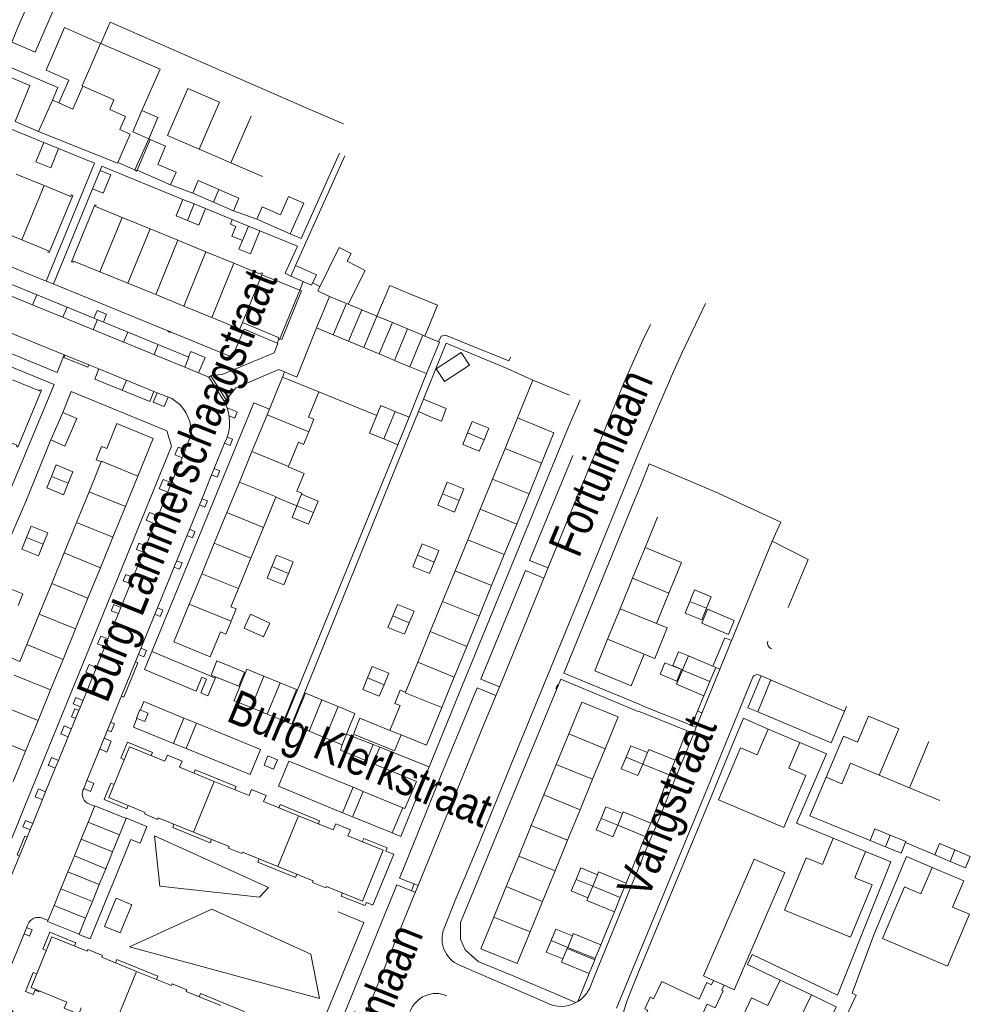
# Model space of a CAD drawing. Header units: metres. Extents: x 111546 to 149831, y 498798 to 507863.
# Tile 56 of 256: x 112749 to 112777, y 500502 to 500532. Entities that reach past the tile are written whole.
import ezdxf

# ---------------------------------------------------------------- set-up
doc = ezdxf.new("R2010")
doc.units = ezdxf.units.M
doc.layers.add('bladindeling', color=7, linetype='Continuous', lineweight=5)
doc.styles.add('Zaanstad', font='ARIALN.TTF')

msp = doc.modelspace()

# ---------------------------------------------------------------- linework, layer by layer
at = {"layer": 'bladindeling'}
for p, q in [((112748.5348, 500531.3623), (112749.0271, 500532.5272)), ((112751.055, 500530.879), (112751.0487, 500530.8817)), ((112745.2961, 500529.519), (112749.3193, 500527.8704)), ((112750.2066, 500528.8843), (112750.5094, 500529.5792)), ((112749.1661, 500528.2032), (112749.584, 500529.1561)), ((112754.0453, 500527.6695), (112754.659, 500529.0912)), ((112755.008, 500527.2522), (112755.6215, 500528.6736)), ((112752.5097, 500527.9796), (112752.5586, 500527.9577)), ((112749.3193, 500527.8704), (112749.7727, 500527.6846)), ((112749.7727, 500527.6846), (112750.862, 500527.2383)), ((112754.0453, 500527.6695), (112755.008, 500527.2522)), ((112756.9722, 500524.1325), (112758.4695, 500527.4636)), ((112750.862, 500527.2383), (112749.3957, 500523.6591)), ((112755.008, 500527.2522), (112755.9707, 500526.8351)), ((112748.4807, 500526.9118), (112749.3295, 500526.5649)), ((112748.6499, 500524.9154), (112749.3295, 500526.5649)), ((112750.8052, 500526.4608), (112749.6141, 500523.5728)), ((112753.8496, 500526.3318), (112753.1754, 500526.5879)), ((112754.6422, 500526.439), (112754.4772, 500526.0587)), ((112753.5484, 500526.1428), (112753.8926, 500526.0023)), ((112753.8926, 500526.0023), (112753.6883, 500525.5025)), ((112753.8926, 500526.0023), (112754.2366, 500525.8618)), ((112754.2366, 500525.8618), (112755.0488, 500525.53)), ((112751.0278, 500523.94), (112751.7003, 500525.5922)), ((112751.7003, 500525.5922), (112752.5489, 500525.2458)), ((112755.0488, 500525.53), (112755.5374, 500525.3303)), ((112755.0828, 500525.7952), (112755.793, 500525.5355)), ((112748.6499, 500524.9154), (112747.8014, 500525.2632)), ((112751.8764, 500523.5936), (112752.5489, 500525.2458)), ((112752.5489, 500525.2458), (112753.3978, 500524.8994)), ((112755.3584, 500524.8924), (112755.5374, 500525.3303)), ((112755.5374, 500525.3303), (112755.8847, 500525.1884)), ((112752.7251, 500523.2469), (112753.3978, 500524.8994)), ((112753.3978, 500524.8994), (112754.2466, 500524.553)), ((112753.5741, 500522.9003), (112754.2466, 500524.553)), ((112754.2466, 500524.553), (112755.0952, 500524.2066)), ((112754.4227, 500522.5537), (112755.0952, 500524.2066)), ((112751.8764, 500523.5936), (112751.0278, 500523.94)), ((112755.9509, 500523.8535), (112755.3551, 500522.3984)), ((112752.7251, 500523.2469), (112751.8764, 500523.5936)), ((112757.0971, 500523.3855), (112757.2046, 500523.6444)), ((112757.4934, 500523.6062), (112757.7094, 500523.4975)), ((112749.1059, 500523.2446), (112748.98, 500522.9368)), ((112753.5741, 500522.9003), (112752.7251, 500523.2469)), ((112750.028, 500522.8652), (112749.9027, 500522.5594)), ((112754.4227, 500522.5537), (112753.5741, 500522.9003)), ((112758.5161, 500522.9823), (112758.1172, 500522.0279)), ((112758.5742, 500522.9581), (112758.5161, 500522.9823)), ((112758.5742, 500522.9581), (112758.9825, 500522.7875)), ((112758.9825, 500522.7875), (112758.5837, 500521.833)), ((112759.4442, 500522.5946), (112758.9825, 500522.7875)), ((112759.4442, 500522.5946), (112759.0453, 500521.6402)), ((112759.9112, 500522.3994), (112759.4442, 500522.5946)), ((112750.9512, 500522.4889), (112750.8257, 500522.1819)), ((112759.9112, 500522.3994), (112759.5123, 500521.445)), ((112760.3756, 500522.2054), (112759.9112, 500522.3994)), ((112751.8738, 500522.111), (112751.7485, 500521.8045)), ((112758.1172, 500522.0279), (112758.5837, 500521.833)), ((112760.3756, 500522.2054), (112759.9767, 500521.2512)), ((112760.8403, 500522.0112), (112760.3756, 500522.2054)), ((112760.8403, 500522.0112), (112760.4414, 500521.057)), ((112760.8981, 500521.987), (112760.8403, 500522.0112)), ((112752.7966, 500521.7331), (112752.6714, 500521.4271)), ((112758.5837, 500521.833), (112759.0453, 500521.6402)), ((112759.0453, 500521.6402), (112759.5123, 500521.445)), ((112759.5123, 500521.445), (112759.9767, 500521.2512)), ((112759.9767, 500521.2512), (112760.4414, 500521.057)), ((112754.8606, 500520.0527), (112754.3967, 500520.7797)), ((112756.5723, 500520.7402), (112756.6391, 500520.8986)), ((112760.9445, 500520.8468), (112760.4177, 500519.5258)), ((112751.7077, 500520.3387), (112751.8351, 500520.6502)), ((112759.4368, 500519.5754), (112757.6783, 500520.2912)), ((112756.1038, 500519.5976), (112755.6456, 500518.4804)), ((112757.373, 500519.0824), (112756.1038, 500519.5976)), ((112759.6499, 500518.8619), (112759.9925, 500519.6999)), ((112760.7074, 500519.6925), (112760.3219, 500518.7501)), ((112760.7074, 500519.6925), (112761.0357, 500519.5482)), ((112763.3365, 500518.5754), (112763.7144, 500519.5006)), ((112763.7144, 500519.5006), (112764.8221, 500519.0475)), ((112762.1922, 500519.0437), (112762.6969, 500518.8375)), ((112764.8221, 500519.0475), (112764.4447, 500518.1239)), ((112757.0293, 500511.2398), (112760.0747, 500518.688)), ((112760.3219, 500518.7501), (112757.244, 500511.1521)), ((112755.6456, 500518.4804), (112755.2648, 500517.5518)), ((112756.7579, 500518.0289), (112755.6456, 500518.4804)), ((112762.9567, 500517.6454), (112763.3365, 500518.5754)), ((112763.3365, 500518.5754), (112764.4447, 500518.1239)), ((112764.0818, 500515.1734), (112765.3904, 500518.3628)), ((112764.4447, 500518.1239), (112764.0649, 500517.1941)), ((112749.5548, 500517.7238), (112750.0596, 500517.5176)), ((112751.8009, 500516.8071), (112752.1803, 500517.7364)), ((112755.2648, 500517.5518), (112754.884, 500516.6232)), ((112762.5828, 500516.7298), (112762.9567, 500517.6454)), ((112762.9567, 500517.6454), (112764.0649, 500517.1941)), ((112750.6989, 500517.2568), (112750.3202, 500516.3287)), ((112751.8009, 500516.8071), (112750.6989, 500517.2568)), ((112761.4387, 500517.1982), (112761.9435, 500516.992)), ((112764.0649, 500517.1941), (112763.691, 500516.2785)), ((112755.9963, 500516.1717), (112756.373, 500517.0903)), ((112751.4222, 500515.879), (112751.8009, 500516.8071)), ((112754.884, 500516.6232), (112754.5032, 500515.6947)), ((112755.9963, 500516.1717), (112754.884, 500516.6232)), ((112757.007, 500516.8305), (112757.5118, 500516.6242)), ((112762.2031, 500515.7998), (112762.5828, 500516.7298)), ((112762.5828, 500516.7298), (112763.691, 500516.2785)), ((112750.3202, 500516.3287), (112749.9413, 500515.4005)), ((112751.4222, 500515.879), (112750.3202, 500516.3287)), ((112763.691, 500516.2785), (112763.3111, 500515.3487)), ((112767.9709, 500516.4884), (112767.5913, 500515.5602)), ((112755.6155, 500515.2433), (112755.9963, 500516.1717)), ((112748.7976, 500515.8671), (112749.3023, 500515.661)), ((112751.0433, 500514.9507), (112751.4222, 500515.879)), ((112754.5032, 500515.6947), (112754.1224, 500514.7661)), ((112755.6155, 500515.2433), (112754.5032, 500515.6947)), ((112761.8188, 500514.8588), (112762.2031, 500515.7998)), ((112762.2031, 500515.7998), (112763.3111, 500515.3487)), ((112749.9413, 500515.4005), (112749.5624, 500514.4722)), ((112751.0433, 500514.9507), (112749.9413, 500515.4005)), ((112767.5913, 500515.5602), (112767.2115, 500514.6321)), ((112768.6962, 500515.1082), (112767.5913, 500515.5602)), ((112755.2347, 500514.3146), (112755.6155, 500515.2433)), ((112760.6748, 500515.327), (112761.1795, 500515.121)), ((112763.3111, 500515.3487), (112762.9266, 500514.4075)), ((112764.0818, 500515.1734), (112764.6434, 500514.9436)), ((112768.3164, 500514.1801), (112768.6962, 500515.1082)), ((112750.6644, 500514.0224), (112751.0433, 500514.9507)), ((112754.1224, 500514.7661), (112753.7419, 500513.8384)), ((112755.2347, 500514.3146), (112754.1224, 500514.7661)), ((112756.2498, 500514.9832), (112756.7547, 500514.777)), ((112761.439, 500513.9288), (112761.8188, 500514.8588)), ((112761.8188, 500514.8588), (112762.9266, 500514.4075)), ((112762.6029, 500511.5692), (112763.9567, 500514.8618)), ((112763.9567, 500514.8618), (112764.518, 500514.6364)), ((112749.5624, 500514.4722), (112749.1836, 500513.5439)), ((112750.6644, 500514.0224), (112749.5624, 500514.4722)), ((112767.2115, 500514.6321), (112766.8319, 500513.704)), ((112768.3164, 500514.1801), (112767.2115, 500514.6321)), ((112762.9266, 500514.4075), (112762.5469, 500513.4777)), ((112767.9378, 500513.2548), (112768.3164, 500514.1801)), ((112750.2854, 500513.0941), (112750.6644, 500514.0224)), ((112761.0639, 500513.01), (112761.439, 500513.9288)), ((112761.439, 500513.9288), (112762.5469, 500513.4777)), ((112768.9538, 500513.924), (112769.46, 500513.7169)), ((112753.7419, 500513.8384), (112755.0113, 500513.3239)), ((112766.8319, 500513.704), (112766.4523, 500512.7759)), ((112767.9378, 500513.2548), (112766.8319, 500513.704)), ((112769.46, 500513.7169), (112769.4611, 500513.7166)), ((112749.1836, 500513.5439), (112748.8047, 500512.6156)), ((112750.2854, 500513.0941), (112749.1836, 500513.5439)), ((112754.9996, 500513.2954), (112755.0113, 500513.3239)), ((112759.9225, 500513.4842), (112760.4272, 500513.278)), ((112762.5469, 500513.4777), (112762.1716, 500512.559)), ((112749.9065, 500512.166), (112750.2854, 500513.0941)), ((112760.6841, 500512.0802), (112761.0639, 500513.01)), ((112761.0639, 500513.01), (112762.1716, 500512.559)), ((112748.5962, 500512.105), (112746.9058, 500512.8145)), ((112767.5575, 500512.3251), (112766.4523, 500512.7759)), ((112770.0096, 500512.8205), (112769.6487, 500511.9589)), ((112770.2178, 500512.74), (112770.0096, 500512.8205)), ((112748.8047, 500512.6156), (112748.5962, 500512.105)), ((112749.9065, 500512.166), (112748.8047, 500512.6156)), ((112752.6054, 500512.4018), (112754.1816, 500511.7481)), ((112762.1716, 500512.559), (112761.7918, 500511.629)), ((112771.4136, 500512.4999), (112771.4334, 500512.4914)), ((112749.5278, 500511.2377), (112749.9065, 500512.166)), ((112760.3111, 500511.1667), (112760.6841, 500512.0802)), ((112760.6841, 500512.0802), (112761.7918, 500511.629)), ((112768.907, 500512.272), (112768.7285, 500511.8485)), ((112752.3811, 500511.8535), (112753.9468, 500511.2035)), ((112768.7256, 500511.8416), (112768.544, 500511.4113)), ((112768.7285, 500511.8485), (112768.7256, 500511.8416)), ((112768.7256, 500511.8416), (112769.5587, 500511.4901)), ((112769.7402, 500511.9201), (112769.8618, 500511.8678)), ((112749.5278, 500511.2377), (112748.4258, 500511.6875)), ((112754.1816, 500511.7481), (112754.5302, 500511.5957)), ((112755.6189, 500510.7047), (112756.0085, 500511.6573)), ((112756.0085, 500511.6573), (112756.5058, 500511.454)), ((112759.1544, 500511.6029), (112759.6592, 500511.3968)), ((112761.7918, 500511.629), (112761.4119, 500510.6992)), ((112762.6029, 500511.5692), (112763.17, 500511.3356)), ((112769.3025, 500507.8198), (112770.8501, 500511.601)), ((112773.6501, 500510.5969), (112771.421, 500511.5387)), ((112749.1489, 500510.3095), (112749.5278, 500511.2377)), ((112755.244, 500511.3559), (112755.2803, 500511.3411)), ((112756.1133, 500510.5026), (112756.5058, 500511.454)), ((112756.5058, 500511.454), (112757.0025, 500511.2508)), ((112756.61, 500510.2995), (112757.0025, 500511.2508)), ((112757.0293, 500511.2398), (112756.6398, 500510.2873)), ((112752.2552, 500510.6282), (112752.3592, 500510.8826)), ((112755.6189, 500510.7047), (112755.1198, 500510.9089)), ((112757.244, 500511.1521), (112756.8546, 500510.1994)), ((112756.883, 500510.1879), (112757.2705, 500511.1413)), ((112757.2705, 500511.1413), (112757.767, 500510.9381)), ((112757.3797, 500509.9847), (112757.767, 500510.9381)), ((112757.767, 500510.9381), (112758.2639, 500510.7348)), ((112749.1489, 500510.3095), (112748.047, 500510.7592)), ((112756.1133, 500510.5026), (112755.6189, 500510.7047)), ((112758.2639, 500510.7348), (112757.8747, 500509.7825)), ((112761.4119, 500510.6992), (112760.9449, 500509.5559)), ((112769.0023, 500510.1621), (112769.1838, 500510.594)), ((112748.77, 500509.3812), (112749.1489, 500510.3095)), ((112752.0431, 500510.1094), (112752.1527, 500510.3772)), ((112753.5813, 500510.3802), (112753.9629, 500510.2298)), ((112756.1133, 500510.5026), (112756.61, 500510.2995)), ((112756.61, 500510.2995), (112756.883, 500510.1879)), ((112756.883, 500510.1879), (112757.3797, 500509.9847)), ((112757.3797, 500509.9847), (112757.8747, 500509.7825)), ((112759.8384, 500510.0066), (112760.1787, 500509.868)), ((112768.4994, 500509.1034), (112768.8589, 500509.9947)), ((112775.2949, 500510.053), (112774.7031, 500508.6476)), ((112748.77, 500509.3812), (112747.6681, 500509.831)), ((112758.52, 500509.8975), (112759.3267, 500509.5816)), ((112760.1787, 500509.868), (112760.9449, 500509.5559)), ((112765.272, 500509.9034), (112764.8921, 500508.9755)), ((112765.272, 500509.9034), (112766.3751, 500509.4519)), ((112748.391, 500508.4531), (112748.77, 500509.3812)), ((112753.2643, 500509.6091), (112753.6487, 500509.4533)), ((112759.5266, 500509.5026), (112761.0319, 500508.9017)), ((112765.9951, 500508.5238), (112766.3751, 500509.4519)), ((112767.6613, 500509.3341), (112767.7001, 500509.4295)), ((112776.2125, 500509.6664), (112775.6207, 500508.261)), ((112767.0118, 500509.1911), (112767.5178, 500508.9841)), ((112767.6613, 500509.3341), (112767.5178, 500508.9841)), ((112753.4454, 500508.8895), (112754.5015, 500508.4586)), ((112764.8921, 500508.9755), (112764.5121, 500508.0473)), ((112764.8921, 500508.9755), (112765.9951, 500508.5238)), ((112760.2995, 500505.938), (112761.4089, 500508.6813)), ((112765.6152, 500507.5958), (112765.9951, 500508.5238)), ((112767.7645, 500507.1935), (112768.3173, 500508.6567)), ((112775.6207, 500508.261), (112774.7031, 500508.6476)), ((112754.5015, 500508.4586), (112753.8728, 500506.9171)), ((112754.5015, 500508.4586), (112755.5575, 500508.0277)), ((112758.7192, 500508.279), (112759.0285, 500508.1536)), ((112776.5398, 500507.8736), (112775.6207, 500508.261)), ((112764.5121, 500508.0473), (112764.1322, 500507.1194)), ((112764.5121, 500508.0473), (112765.6152, 500507.5958)), ((112750.7074, 500507.766), (112750.8658, 500507.7046)), ((112756.0013, 500507.8454), (112757.0591, 500507.4154)), ((112765.2352, 500506.6679), (112765.6152, 500507.5958)), ((112757.0591, 500507.4154), (112756.4303, 500505.874)), ((112757.0591, 500507.4154), (112758.1169, 500506.9854)), ((112758.3967, 500507.5057), (112758.7044, 500507.3803)), ((112766.2519, 500507.3353), (112766.7581, 500507.128)), ((112766.9014, 500507.4782), (112766.7581, 500507.128)), ((112750.4588, 500506.7064), (112750.6681, 500507.2197)), ((112751.6244, 500506.8329), (112750.6681, 500507.2197)), ((112764.1322, 500507.1194), (112763.7522, 500506.1915)), ((112764.1322, 500507.1194), (112765.2352, 500506.6679)), ((112750.2529, 500506.2015), (112750.4588, 500506.7064)), ((112751.4125, 500506.3134), (112750.4588, 500506.7064)), ((112751.6244, 500506.8329), (112751.4125, 500506.3134)), ((112759.9065, 500506.8919), (112760.1719, 500506.784)), ((112767.0156, 500505.3649), (112767.5969, 500506.7845)), ((112774.8971, 500506.4741), (112775.0395, 500506.8227)), ((112764.8553, 500505.7398), (112765.2352, 500506.6679)), ((112774.8971, 500506.4741), (112774.4273, 500506.6659)), ((112775.4975, 500506.6022), (112776.3888, 500506.2248)), ((112750.0536, 500505.7125), (112750.2529, 500506.2015)), ((112751.2056, 500505.8062), (112750.2529, 500506.2015)), ((112751.4125, 500506.3134), (112751.2056, 500505.8062)), ((112763.7522, 500506.1915), (112763.3725, 500505.2634)), ((112763.7522, 500506.1915), (112764.8553, 500505.7398)), ((112776.856, 500506.0269), (112776.3888, 500506.2248)), ((112776.856, 500506.0269), (112777.0035, 500506.3752)), ((112751.2056, 500505.8062), (112751.0085, 500505.3231)), ((112749.8424, 500505.1941), (112750.0536, 500505.7125)), ((112751.0085, 500505.3231), (112750.0536, 500505.7125)), ((112764.4753, 500504.8119), (112764.8553, 500505.7398)), ((112765.9982, 500505.272), (112766.1415, 500505.6222)), ((112749.6368, 500504.6899), (112749.8424, 500505.1941)), ((112750.7971, 500504.8047), (112749.8424, 500505.1941)), ((112751.0085, 500505.3231), (112750.7971, 500504.8047)), ((112760.5794, 500505.3454), (112760.4963, 500505.138)), ((112763.3725, 500505.2634), (112762.9925, 500504.3354)), ((112763.3725, 500505.2634), (112764.4753, 500504.8119)), ((112765.492, 500505.4792), (112765.9982, 500505.272)), ((112765.8548, 500504.9218), (112765.9982, 500505.272)), ((112766.837, 500504.9285), (112765.9982, 500505.272)), ((112750.5919, 500504.3014), (112749.6368, 500504.6899)), ((112750.7971, 500504.8047), (112750.5919, 500504.3014)), ((112764.0954, 500503.8838), (112764.4753, 500504.8119)), ((112749.2858, 500504.3007), (112749.4504, 500504.2326)), ((112762.9925, 500504.3354), (112764.0954, 500503.8838)), ((112766.2486, 500503.4913), (112766.6585, 500504.4923)), ((112763.7024, 500502.9237), (112764.0954, 500503.8838)), ((112765.3818, 500503.7661), (112765.2383, 500503.4159)), ((112764.7321, 500503.6232), (112765.2383, 500503.4159)), ((112765.2383, 500503.4159), (112765.2223, 500503.3766)), ((112765.2223, 500503.3766), (112765.095, 500503.0657)), ((112764.6011, 500501.7264), (112761.9494, 500502.8772)), ((112766.0612, 500503.0332), (112766.0778, 500503.074)), ((112752.1434, 500502.6872), (112751.5132, 500501.143)), ((112765.5433, 500501.7682), (112765.8912, 500502.6182)), ((112769.6661, 500502.4134), (112769.9894, 500502.2653))]:
    msp.add_line(p, q, dxfattribs=at)
for points in [[(112748.5348, 500531.3623), (112748.3492, 500530.9216), (112749.0612, 500530.618), (112749.7491, 500532.2125), (112749.0271, 500532.5272)], [(112758.4227, 500528.4331), (112757.309, 500528.9116), (112751.3427, 500531.5252), (112751.055, 500530.879)], [(112751.0487, 500530.8817), (112749.9538, 500531.3594), (112749.3897, 500530.0676), (112750.0828, 500529.7649), (112749.7801, 500529.0701), (112750.2066, 500528.8843)], [(112751.0487, 500530.8817), (112750.4858, 500529.5895), (112750.5094, 500529.5792)], [(112752.305, 500528.8379), (112752.8554, 500530.0934), (112751.055, 500530.879)], [(112756.416, 500521.7742), (112755.4065, 500522.1937), (112755.0479, 500521.3518), (112749.6078, 500523.5754), (112749.3919, 500523.6607), (112743.8515, 500525.9252), (112743.6373, 500526.0209), (112737.856, 500528.3783), (112737.7006, 500527.9951), (112732.3859, 500530.1674), (112732.5269, 500530.5234)], [(112747.5665, 500530.4598), (112749.7509, 500529.5362), (112749.584, 500529.1561), (112749.7801, 500529.0701)], [(112747.1365, 500529.0494), (112747.5888, 500530.1502), (112748.8995, 500529.605), (112748.4523, 500528.5076)], [(112728.5541, 500529.7261), (112738.0049, 500525.8397), (112737.8126, 500525.3662), (112749.642, 500520.5217), (112748.2614, 500517.2056)], [(112731.971, 500529.875), (112732.0063, 500529.8606), (112732.0816, 500529.6925), (112732.1767, 500529.6509), (112737.6587, 500527.4149), (112737.7027, 500527.3977), (112737.9029, 500527.4672), (112753.6102, 500521.043), (112754.3386, 500520.7445), (112754.7995, 500520.0142)], [(112750.5094, 500529.5792), (112751.4537, 500529.1664), (112751.3247, 500528.8688), (112751.7994, 500528.6607), (112751.6274, 500528.2634), (112751.9438, 500528.1258), (112751.5672, 500527.2658), (112752.0883, 500527.037), (112752.5097, 500527.9796)], [(112754.659, 500529.0912), (112753.6965, 500529.5086), (112753.0816, 500528.0871), (112754.0453, 500527.6695)], [(112752.305, 500528.8379), (112752.0247, 500528.198), (112752.5097, 500527.9796)], [(112752.5097, 500527.9796), (112752.7866, 500528.6315), (112752.305, 500528.8379)], [(112732.8642, 500528.7544), (112732.9825, 500528.5503), (112738.0011, 500526.4994), (112738.0128, 500526.4894), (112738.1136, 500526.2572), (112738.7177, 500526.0126), (112741.1871, 500525.0019), (112741.4143, 500524.9096), (112743.7579, 500523.9448), (112744.6662, 500523.575), (112747.0286, 500522.6136), (112747.2614, 500522.5138), (112749.942, 500521.4192), (112750.6869, 500521.1155), (112750.9951, 500520.9939), (112752.6685, 500520.3093), (112752.7663, 500520.2661), (112753.2108, 500520.0893)], [(112748.4523, 500528.5076), (112749.1661, 500528.2032), (112751.5085, 500527.2635), (112751.5586, 500527.2434), (112751.5672, 500527.2658)], [(112737.9029, 500527.4672), (112738.0312, 500527.7725), (112743.6229, 500525.4828), (112746.2478, 500524.4151), (112753.733, 500521.3497), (112753.6102, 500521.043)], [(112749.3193, 500527.8704), (112749.0778, 500527.2811), (112749.5312, 500527.0953), (112749.7727, 500527.6846)], [(112758.3026, 500527.541), (112757.1365, 500524.9576), (112756.8106, 500525.0909)], [(112751.034, 500527.0215), (112751.0861, 500527.1488), (112753.5484, 500526.1428)], [(112752.0883, 500527.037), (112752.1348, 500526.9992), (112752.1563, 500527.0296)], [(112748.6499, 500524.9154), (112749.4619, 500524.5826), (112749.4481, 500524.5396), (112749.4894, 500524.5241), (112750.1998, 500526.2579), (112750.1568, 500526.2768), (112750.1396, 500526.2338), (112749.3295, 500526.5649)], [(112754.4772, 500526.0587), (112753.8496, 500526.3318), (112754.0147, 500526.712), (112754.6422, 500526.439)], [(112754.4772, 500526.0587), (112755.0828, 500525.7952), (112755.2479, 500526.1753), (112754.6422, 500526.439)], [(112753.6883, 500525.5025), (112753.3443, 500525.643), (112753.5484, 500526.1428)], [(112751.7003, 500525.5922), (112750.8943, 500525.9211), (112750.9117, 500525.9636), (112750.8699, 500525.9806), (112750.1619, 500524.2469), (112750.2058, 500524.229), (112750.2223, 500524.2691), (112751.0278, 500523.94)], [(112754.2366, 500525.8618), (112754.0324, 500525.3618), (112753.6883, 500525.5025)], [(112755.3584, 500524.8924), (112755.0336, 500525.0252), (112755.1535, 500525.3184), (112754.9896, 500525.3853), (112755.0488, 500525.53)], [(112755.8847, 500525.1884), (112755.5978, 500524.4859), (112755.2504, 500524.6278), (112755.3584, 500524.8924)], [(112755.8847, 500525.1884), (112757.0295, 500524.7207), (112756.6599, 500523.8986), (112756.8255, 500523.8121)], [(112758.5742, 500522.9581), (112759.0876, 500523.9841), (112758.5369, 500524.2596), (112758.657, 500524.4995), (112758.3001, 500524.6781), (112757.6437, 500523.3661), (112758.0046, 500523.1917)], [(112755.0952, 500524.2066), (112755.9094, 500523.8743), (112755.9256, 500523.9137), (112755.9684, 500523.8962), (112755.9509, 500523.8535)], [(112755.3551, 500522.3984), (112756.4574, 500521.9483), (112756.4406, 500521.9068), (112756.4858, 500521.8884), (112757.0971, 500523.3855), (112755.9509, 500523.8535)], [(112759.4442, 500522.5946), (112759.8317, 500523.5219), (112760.4148, 500523.2826)], [(112757.0971, 500523.3855), (112757.1509, 500523.3607), (112756.5512, 500521.8843), (112756.4922, 500521.9041)], [(112758.0046, 500523.1917), (112757.6072, 500522.241), (112758.1172, 500522.0279)], [(112758.5161, 500522.9823), (112758.0061, 500523.1954), (112758.0046, 500523.1917)], [(112760.8981, 500521.987), (112761.2834, 500522.9263), (112760.4148, 500523.2826)], [(112761.4838, 500503.998), (112761.8424, 500504.8924), (112762.4576, 500506.354), (112763.6059, 500509.1705), (112765.6711, 500514.2066), (112767.3843, 500518.4046), (112768.0766, 500520.0405), (112768.422, 500520.8373), (112768.7106, 500521.467), (112769.4215, 500522.976)], [(112751.1351, 500522.4135), (112751.2307, 500522.6523), (112750.9426, 500522.7678), (112750.8458, 500522.5331)], [(112754.4227, 500522.5537), (112755.2328, 500522.2228), (112755.2166, 500522.1832), (112755.26, 500522.166), (112755.3551, 500522.3984)], [(112747.2614, 500522.5138), (112747.0431, 500521.9811), (112749.7307, 500520.8839), (112749.942, 500521.4192)], [(112754.7995, 500520.0142), (112754.8606, 500520.0527), (112755.1516, 500520.4199), (112756.4657, 500520.9722), (112756.6391, 500520.8986), (112757.0096, 500520.7424), (112757.6072, 500522.241)], [(112767.7588, 500522.3444), (112767.5233, 500521.8628), (112767.2361, 500521.2286), (112766.9511, 500520.5912), (112765.9497, 500518.128), (112765.1449, 500516.172), (112763.2258, 500511.4694), (112762.6917, 500510.1865), (112760.6994, 500505.2959), (112760.5182, 500504.8642), (112757.9729, 500498.6029)], [(112760.8981, 500521.987), (112761.3432, 500521.801), (112760.9445, 500520.8468), (112760.4414, 500521.057)], [(112763.497, 500521.3525), (112763.4469, 500521.2334), (112762.2466, 500521.724), (112761.5311, 500522.0181), (112761.3986, 500521.9837), (112761.3114, 500521.8143)], [(112756.4659, 500521.8965), (112756.416, 500521.7742), (112756.4352, 500521.7666), (112756.319, 500521.4785), (112754.7411, 500520.8236), (112754.4182, 500520.793), (112754.3386, 500520.7445)], [(112764.1812, 500520.6438), (112763.4007, 500521.0054), (112761.55, 500521.7739), (112760.8568, 500520.0762)], [(112749.9633, 500521.4104), (112749.9323, 500521.3341), (112750.6592, 500521.0437), (112750.6869, 500521.1155)], [(112754.0242, 500520.8735), (112754.2232, 500521.3401), (112753.7842, 500521.5188), (112753.7192, 500521.3552)], [(112750.9951, 500520.9939), (112750.8685, 500520.6808), (112752.5469, 500519.9964), (112752.6685, 500520.3093)], [(112757.373, 500519.0824), (112757.5283, 500519.4629), (112757.3618, 500519.5293), (112757.6783, 500520.2912), (112756.5723, 500520.7402), (112756.1038, 500519.5976)], [(112747.6898, 500519.0033), (112748.5056, 500518.6693), (112748.4884, 500518.6297), (112748.5314, 500518.6125), (112749.2538, 500520.3428), (112749.216, 500520.3566), (112749.1936, 500520.3205), (112748.3695, 500520.6583)], [(112763.7144, 500519.5006), (112764.1812, 500520.6438), (112765.2891, 500520.1908)], [(112749.9, 500519.6677), (112750.1551, 500520.3016), (112753.0569, 500519.1139), (112753.2018, 500518.6435), (112750.9156, 500513.0271), (112748.7323, 500507.6834), (112747.555, 500504.7563), (112747.023, 500503.4216)], [(112752.7663, 500520.2661), (112752.6492, 500519.9794), (112752.9838, 500519.8495), (112753.098, 500520.1354)], [(112756.1755, 500519.7727), (112755.6986, 500519.9627), (112752.3811, 500511.8535)], [(112759.9925, 500519.6999), (112759.5603, 500519.8769), (112759.2173, 500519.0391), (112759.6499, 500518.8619)], [(112760.1719, 500506.784), (112761.9406, 500511.1387), (112765.239, 500519.1818), (112765.616, 500520.0487)], [(112761.0357, 500519.5482), (112761.4003, 500519.4003), (112761.5483, 500519.7838), (112760.8568, 500520.0762), (112760.7074, 500519.6925)], [(112754.9516, 500519.5611), (112755.125, 500519.4939), (112755.2006, 500519.6837), (112754.8885, 500519.8108)], [(112759.6499, 500518.8619), (112760.0747, 500518.688), (112760.4177, 500519.5258), (112759.9925, 500519.6999)], [(112752.1803, 500517.7364), (112752.647, 500518.8798), (112751.5452, 500519.3296), (112751.2344, 500518.5683), (112751.0758, 500518.633), (112750.912, 500518.2316), (112751.0704, 500518.1669)], [(112762.1922, 500519.0437), (112762.3353, 500519.3939), (112762.84, 500519.1879), (112762.6969, 500518.8375)], [(112756.7579, 500518.0289), (112757.0589, 500518.7629), (112757.2163, 500518.6985), (112757.373, 500519.0824)], [(112762.6969, 500518.8375), (112762.5538, 500518.4871), (112762.0491, 500518.6934), (112762.1922, 500519.0437)], [(112747.2244, 500502.8846), (112748.3666, 500505.6757), (112748.5844, 500506.1984), (112748.815, 500506.7611), (112748.9129, 500506.989), (112748.9848, 500507.1794), (112749.2808, 500507.9034), (112749.3742, 500508.1401), (112749.6673, 500508.8602), (112749.7653, 500509.0926), (112750.3843, 500510.6155), (112750.4334, 500510.7285), (112751.1745, 500512.5465), (112751.27, 500512.7863), (112751.5875, 500513.5554), (112751.6618, 500513.7446), (112753.2058, 500517.5286), (112753.524, 500518.2923), (112753.7548, 500518.8965)], [(112749.5372, 500518.831), (112748.7756, 500516.9579), (112748.38, 500516.0515), (112747.9461, 500514.9581)], [(112754.8157, 500518.7352), (112754.496, 500517.9677), (112754.422, 500517.7768), (112754.1294, 500517.0527), (112751.6814, 500511.0539), (112750.6308, 500508.4866), (112750.5364, 500508.2467), (112750.5175, 500508.2107)], [(112754.8138, 500518.7305), (112754.9807, 500518.6605), (112755.0543, 500518.8537), (112754.8931, 500518.9144)], [(112753.524, 500518.2923), (112753.3525, 500518.3624), (112753.3047, 500518.3819), (112753.4021, 500518.6168), (112753.6148, 500518.5301)], [(112749.5548, 500517.7238), (112749.6979, 500518.0742), (112750.2027, 500517.868), (112750.0596, 500517.5176)], [(112751.0704, 500518.1669), (112751.0687, 500518.1628), (112750.6989, 500517.2568)], [(112752.1803, 500517.7364), (112751.0784, 500518.1863), (112751.0704, 500518.1669)], [(112771.4485, 500515.7546), (112771.7134, 500516.3336), (112769.8076, 500517.2193), (112769.6511, 500517.2881), (112767.7161, 500518.1069), (112767.5028, 500517.5582), (112767.292, 500517.0584), (112765.1255, 500511.7434)], [(112754.4942, 500517.9631), (112754.6668, 500517.8939), (112754.5894, 500517.7009), (112754.4201, 500517.7721)], [(112756.7579, 500518.0289), (112756.7509, 500518.0117), (112757.2283, 500517.816), (112757.009, 500517.2813), (112757.165, 500517.2173), (112757.007, 500516.8305), (112756.373, 500517.0903)], [(112750.0596, 500517.5176), (112749.9165, 500517.1674), (112749.4117, 500517.3736), (112749.5548, 500517.7238)], [(112753.0911, 500517.2427), (112752.8253, 500517.3495), (112752.9452, 500517.6337), (112753.2058, 500517.5286)], [(112756.373, 500517.0903), (112756.3771, 500517.1003), (112755.2648, 500517.5518)], [(112761.4387, 500517.1982), (112761.5818, 500517.5484), (112762.0866, 500517.3422), (112761.9435, 500516.992)], [(112757.1501, 500517.1806), (112757.6549, 500516.9746), (112757.5118, 500516.6242)], [(112761.9435, 500516.992), (112761.8004, 500516.6416), (112761.2956, 500516.8478), (112761.4387, 500517.1982)], [(112754.1275, 500517.048), (112754.2968, 500516.9851), (112754.2165, 500516.7909), (112754.0501, 500516.8587)], [(112752.6994, 500516.2876), (112752.437, 500516.3934), (112752.5366, 500516.6299), (112752.7971, 500516.5246)], [(112757.5118, 500516.6242), (112757.3687, 500516.2739), (112756.8639, 500516.4801), (112757.007, 500516.8305)], [(112748.7976, 500515.8671), (112748.9408, 500516.2175), (112749.4454, 500516.0112), (112749.3023, 500515.661)], [(112753.6704, 500515.9278), (112753.8363, 500515.8599), (112753.9129, 500516.051), (112753.7476, 500516.1172)], [(112749.3023, 500515.661), (112749.1594, 500515.3107), (112748.6545, 500515.5169), (112748.7976, 500515.8671)], [(112752.3463, 500515.4211), (112752.1337, 500515.5086), (112752.213, 500515.6997), (112752.4248, 500515.6136)], [(112760.6748, 500515.327), (112760.8179, 500515.6774), (112761.3226, 500515.4712), (112761.1795, 500515.121)], [(112771.9397, 500513.7457), (112772.5469, 500515.204), (112771.4485, 500515.7546), (112769.1427, 500510.106)], [(112753.2772, 500514.9644), (112753.4444, 500514.9027), (112753.5269, 500515.0953), (112753.3575, 500515.1612)], [(112756.2498, 500514.9832), (112756.3929, 500515.3336), (112756.8978, 500515.1273), (112756.7547, 500514.777)], [(112761.1795, 500515.121), (112761.0364, 500514.7706), (112760.5317, 500514.9768), (112760.6748, 500515.327)], [(112756.7547, 500514.777), (112756.6115, 500514.4268), (112756.1067, 500514.6328), (112756.2498, 500514.9832)], [(112751.9569, 500514.4651), (112751.7361, 500514.5496), (112751.8164, 500514.7415), (112752.0348, 500514.6571)], [(112748.0407, 500514.0111), (112748.1838, 500514.3612), (112748.6886, 500514.1552), (112748.5455, 500513.8048)], [(112755.0113, 500513.3239), (112755.1654, 500513.6975), (112755.0082, 500513.7622), (112755.2347, 500514.3146)], [(112768.9538, 500513.924), (112769.0959, 500514.2747), (112769.6021, 500514.0676), (112769.46, 500513.7169)], [(112769.46, 500513.7169), (112769.3178, 500513.3662), (112768.8116, 500513.5733), (112768.9538, 500513.924)], [(112751.5875, 500513.5554), (112751.372, 500513.6416), (112751.4497, 500513.8344), (112751.6618, 500513.7446)], [(112752.6948, 500513.5374), (112752.8585, 500513.4674), (112752.9389, 500513.6598), (112752.7729, 500513.729)], [(112753.7419, 500513.8384), (112753.2734, 500512.6958), (112754.3811, 500512.2469), (112754.6857, 500513.0038), (112754.8508, 500512.9342), (112754.9996, 500513.2954)], [(112759.9225, 500513.4842), (112760.0655, 500513.8346), (112760.5703, 500513.6284), (112760.4272, 500513.278)], [(112760.4272, 500513.278), (112760.2841, 500512.9278), (112759.7794, 500513.1339), (112759.9225, 500513.4842)], [(112767.5575, 500512.3251), (112767.8837, 500512.193), (112768.2607, 500513.1241), (112767.9378, 500513.2548)], [(112751.1745, 500512.5465), (112750.9583, 500512.6368), (112751.0558, 500512.8747), (112751.27, 500512.7863)], [(112766.4523, 500512.7759), (112766.0584, 500511.8131), (112767.1649, 500511.365), (112767.5575, 500512.3251)], [(112752.197, 500512.3177), (112752.3647, 500512.2467), (112752.4402, 500512.4392), (112752.2732, 500512.5047)], [(112768.907, 500512.272), (112768.6079, 500512.3982), (112768.4292, 500511.9748), (112768.7285, 500511.8485)], [(112752.1035, 500512.0886), (112752.1762, 500512.0604), (112751.7495, 500511.0205), (112751.6795, 500511.0492), (112751.7495, 500511.0205)], [(112769.5587, 500511.4901), (112769.7402, 500511.9201), (112768.907, 500512.272)], [(112750.824, 500511.6875), (112750.6042, 500511.7725), (112750.6642, 500511.9151), (112750.7044, 500512.0102), (112750.9213, 500511.9232)], [(112755.1198, 500510.9089), (112755.1059, 500510.9146), (112755.4953, 500511.8671), (112756.0085, 500511.6573)], [(112759.1544, 500511.6029), (112759.2975, 500511.9533), (112759.8023, 500511.747), (112759.6592, 500511.3968)], [(112754.2691, 500511.5675), (112754.126, 500511.6261), (112753.9468, 500511.2035)], [(112754.5467, 500511.6351), (112754.3049, 500511.0559), (112754.0973, 500511.148), (112754.2691, 500511.5675)], [(112759.6592, 500511.3968), (112759.5161, 500511.0465), (112759.0113, 500511.2527), (112759.1544, 500511.6029)], [(112769.0672, 500509.9104), (112767.4911, 500510.5482), (112767.3341, 500510.5998), (112765.0254, 500511.563), (112761.9865, 500504.1734), (112761.9817, 500503.6638), (112762.1275, 500503.3368), (112762.5185, 500502.9882), (112763.5354, 500502.5682), (112765.4875, 500501.7364)], [(112765.1255, 500511.7434), (112767.4076, 500510.8062), (112767.5816, 500510.7286), (112769.1427, 500510.106), (112769.0672, 500509.9104)], [(112768.544, 500511.4113), (112769.3771, 500511.0597), (112769.5587, 500511.4901)], [(112771.0125, 500510.5719), (112770.7147, 500510.6977), (112771.1205, 500511.6655)], [(112773.7132, 500510.729), (112773.2416, 500509.6301), (112771.0125, 500510.5719), (112771.4103, 500511.5432), (112771.0644, 500511.6894)], [(112759.8384, 500510.0066), (112760.1473, 500510.7651), (112759.9896, 500510.8294), (112760.1532, 500511.2309), (112760.3111, 500511.1667)], [(112760.3111, 500511.1667), (112760.3042, 500511.1504), (112761.4119, 500510.6992)], [(112761.4089, 500508.6813), (112762.491, 500511.2985), (112763.0574, 500511.0651)], [(112750.4334, 500510.7285), (112750.2178, 500510.8153), (112750.2949, 500511.0068), (112750.5075, 500510.913)], [(112752.3592, 500510.8826), (112753.5813, 500510.3802), (112753.2643, 500509.6091), (112752.0431, 500510.1094)], [(112769.3771, 500511.0597), (112769.1838, 500510.594), (112769.3219, 500510.5451)], [(112750.2856, 500510.3748), (112750.1687, 500510.423), (112750.2665, 500510.6624), (112750.3843, 500510.6155)], [(112758.2639, 500510.7348), (112758.7767, 500510.5253), (112758.3873, 500509.5728), (112757.8747, 500509.7825)], [(112766.3751, 500509.4519), (112766.7693, 500510.4151), (112765.6645, 500510.8621), (112765.272, 500509.9034)], [(112760.1787, 500509.868), (112759.981, 500509.3839), (112758.7278, 500509.8958), (112758.9256, 500510.3798), (112759.8384, 500510.0066)], [(112772.6418, 500501.9693), (112773.3948, 500501.6106), (112772.0574, 500498.825), (112769.0028, 500500.2916), (112768.9934, 500500.2715), (112766.9487, 500501.2445), (112766.9404, 500501.4834), (112767.0452, 500501.7979), (112767.4117, 500502.7089), (112769.5954, 500507.9892), (112770.2455, 500509.5793), (112770.5794, 500510.3753), (112771.3267, 500510.0475)], [(112775.2949, 500510.053), (112774.3802, 500510.4385), (112774.0462, 500509.6457), (112773.6136, 500509.8277), (112773.0907, 500508.5866), (112773.5648, 500508.3867), (112773.8296, 500509.0157), (112774.7031, 500508.6476)], [(112750.0587, 500509.8158), (112749.8434, 500509.9073), (112749.9426, 500510.1452), (112750.1571, 500510.053)], [(112751.3534, 500510.2536), (112751.4712, 500510.2037), (112751.3738, 500509.9662), (112751.2536, 500510.0104)], [(112751.157, 500509.7744), (112751.3704, 500509.6841), (112751.235, 500509.3461), (112751.0211, 500509.4428)], [(112769.0672, 500509.9104), (112768.5175, 500508.5651), (112768.3601, 500508.1911), (112768.2737, 500507.9612), (112768.0065, 500507.3035), (112767.5194, 500506.1536), (112767.4782, 500506.0418), (112766.0512, 500502.5451), (112765.9411, 500502.2529)], [(112753.0016, 500509.07), (112751.9284, 500509.5069), (112751.2971, 500507.9675), (112752.3991, 500507.5181), (112752.379, 500507.4687), (112752.7763, 500507.3053), (112752.7985, 500507.3552), (112753.8728, 500506.9171)], [(112752.5801, 500509.2417), (112752.6208, 500509.3413), (112751.864, 500509.6502), (112751.6614, 500509.1626), (112751.7688, 500509.1179)], [(112759.5266, 500509.5026), (112759.3267, 500509.5816), (112759.1257, 500509.0872), (112758.3394, 500509.4054), (112758.3873, 500509.5728)], [(112760.2252, 500507.6569), (112760.2884, 500507.633), (112760.6434, 500508.4591), (112759.3205, 500509.0059), (112759.5266, 500509.5026)], [(112767.0118, 500509.1911), (112767.1551, 500509.5413), (112767.6613, 500509.3341)], [(112767.7001, 500509.4295), (112768.4994, 500509.1034), (112768.3173, 500508.6567), (112767.5178, 500508.9841)], [(112773.3035, 500506.7328), (112772.1936, 500507.187), (112773.0993, 500509.2981), (112772.2916, 500509.6395)], [(112749.6673, 500508.8602), (112749.5008, 500508.9264), (112749.4528, 500508.9454), (112749.5512, 500509.1861), (112749.7653, 500509.0926)], [(112753.4454, 500508.8895), (112753.5214, 500509.0757), (112753.0792, 500509.2556), (112753.0016, 500509.07)], [(112767.5178, 500508.9841), (112767.3745, 500508.6339), (112766.8683, 500508.8409), (112767.0118, 500509.1911)], [(112755.1222, 500508.2052), (112755.1619, 500508.3019), (112753.9196, 500508.8122), (112753.8787, 500508.7126)], [(112750.6289, 500508.482), (112750.8422, 500508.3903), (112750.7431, 500508.1535), (112750.5345, 500508.2422)], [(112773.0907, 500508.5866), (112772.5997, 500507.4135), (112774.4273, 500506.6659)], [(112749.2808, 500507.9034), (112749.1112, 500507.9684), (112749.063, 500507.9868), (112749.1585, 500508.2291), (112749.3742, 500508.1401)], [(112751.8842, 500507.7281), (112751.8439, 500507.6259), (112751.1518, 500507.9122), (112751.3556, 500508.4048), (112751.459, 500508.3621)], [(112756.0013, 500507.8454), (112756.077, 500508.0319), (112755.6336, 500508.214), (112755.5575, 500508.0277)], [(112750.6681, 500507.2197), (112750.8706, 500507.7164), (112751.8269, 500507.3294), (112751.6244, 500506.8329)], [(112757.6649, 500507.1691), (112757.7029, 500507.2627), (112756.5015, 500507.7524), (112756.4629, 500507.6578)], [(112766.2519, 500507.3353), (112766.3952, 500507.6855), (112766.9014, 500507.4782)], [(112769.3025, 500507.8198), (112767.2252, 500502.7974), (112766.7225, 500501.5728)], [(112750.3959, 500503.8207), (112750.3916, 500503.8091), (112750.7311, 500503.6703), (112751.9678, 500506.692), (112752.2476, 500506.5836), (112752.4514, 500507.0907), (112751.8303, 500507.3387), (112751.8269, 500507.3294)], [(112766.2519, 500507.3353), (112766.1085, 500506.9851), (112766.6146, 500506.7778), (112766.7581, 500507.128)], [(112766.7581, 500507.128), (112767.5969, 500506.7845), (112767.7645, 500507.1935), (112766.9254, 500507.537), (112766.9014, 500507.4782)], [(112748.9129, 500506.989), (112748.6891, 500507.0752), (112748.7682, 500507.2691), (112748.9848, 500507.1794)], [(112753.277, 500507.16), (112753.2375, 500507.0601), (112754.38, 500506.5914), (112754.4218, 500506.6932)], [(112758.5641, 500506.8014), (112758.6351, 500506.9897), (112758.1926, 500507.1719), (112758.1169, 500506.9854)], [(112774.4273, 500506.6659), (112774.5698, 500507.0145), (112775.0395, 500506.8227)], [(112748.5844, 500506.1984), (112748.5126, 500506.231), (112748.7428, 500506.7912), (112748.815, 500506.7611)], [(112753.8728, 500506.9171), (112754.9494, 500506.478), (112754.9297, 500506.4316), (112755.3357, 500506.263), (112755.3551, 500506.3126), (112756.4303, 500505.874)], [(112756.4303, 500505.874), (112757.5073, 500505.4347), (112757.4874, 500505.3841), (112757.8898, 500505.2224), (112757.9117, 500505.2697), (112759.0061, 500504.8234), (112759.6339, 500506.3662), (112758.5641, 500506.8014)], [(112758.3998, 500505.0706), (112758.3615, 500504.976), (112759.0761, 500504.6867), (112759.1219, 500504.7768), (112759.314, 500504.6996), (112759.9531, 500506.2443), (112759.7149, 500506.3356), (112759.7557, 500506.4362), (112759.0405, 500506.7267), (112758.9982, 500506.6247)], [(112775.0395, 500506.8227), (112775.5092, 500506.6308), (112775.3668, 500506.2821), (112774.8971, 500506.4741)], [(112776.3888, 500506.2248), (112776.5364, 500506.5731), (112777.0035, 500506.3752)], [(112755.8615, 500506.106), (112755.8236, 500506.0049), (112756.9717, 500505.5381), (112757.0118, 500505.6368)], [(112769.9894, 500502.2653), (112770.2928, 500502.1265), (112771.8357, 500505.6896), (112770.9022, 500506.0938), (112769.3673, 500502.5503), (112769.6661, 500502.4134)], [(112774.2903, 500506.3298), (112775.0546, 500506.0179), (112773.4325, 500501.9641), (112770.8393, 500503.1989), (112770.7034, 500502.8924), (112771.6912, 500502.422)], [(112772.9129, 500498.4263), (112772.6313, 500498.5578), (112772.4557, 500498.6426), (112773.9984, 500501.9681), (112773.8785, 500502.0233), (112774.5422, 500503.7916), (112775.5357, 500506.1727), (112776.3118, 500505.8439)], [(112777.0035, 500506.3752), (112777.4707, 500506.1774), (112777.3231, 500505.8289), (112776.856, 500506.0269)], [(112760.6994, 500505.2959), (112760.13, 500505.5226), (112760.2995, 500505.938)], [(112765.492, 500505.4792), (112765.6355, 500505.8294), (112766.1415, 500505.6222)], [(112766.1415, 500505.6222), (112766.1767, 500505.7082), (112767.0156, 500505.3649), (112766.837, 500504.9285)], [(112757.9186, 500498.4969), (112757.3621, 500498.7433), (112758.1594, 500500.688), (112760.0434, 500505.3108), (112760.4963, 500505.138), (112760.6112, 500505.0857)], [(112765.8548, 500504.9218), (112765.3486, 500505.129), (112765.492, 500505.4792)], [(112766.837, 500504.9285), (112766.6585, 500504.4923), (112765.8197, 500504.8356), (112765.8548, 500504.9218)], [(112750.5919, 500504.3014), (112750.3959, 500503.8207), (112749.4395, 500504.2059), (112749.6368, 500504.6899)], [(112758.2679, 500504.4913), (112759.047, 500504.1751), (112757.7476, 500501.0197), (112756.9567, 500501.3411)], [(112762.9925, 500504.3354), (112762.5976, 500503.3709), (112763.7024, 500502.9237)], [(112748.1895, 500502.5167), (112748.7264, 500503.8237), (112748.8374, 500504.1069)], [(112748.8007, 500504.0172), (112748.9702, 500503.9464), (112748.8912, 500503.756), (112748.7264, 500503.8237)], [(112752.1434, 500502.6872), (112751.089, 500503.1172), (112751.1097, 500503.1688), (112750.6642, 500503.3511), (112750.6435, 500503.2995), (112749.5703, 500503.7347), (112748.939, 500502.1935), (112750.0199, 500501.7524)], [(112750.2545, 500503.4572), (112750.2942, 500503.5544), (112749.5011, 500503.8759), (112749.2944, 500503.3659), (112749.4014, 500503.3224)], [(112764.7321, 500503.6232), (112764.8756, 500503.9734), (112765.3818, 500503.7661)], [(112765.3818, 500503.7661), (112765.4098, 500503.8348), (112766.2486, 500503.4913), (112766.0778, 500503.074), (112765.2383, 500503.4159)], [(112765.095, 500503.0657), (112764.5888, 500503.273), (112764.7321, 500503.6232)], [(112765.2223, 500503.3766), (112766.0612, 500503.0332), (112765.8912, 500502.6182), (112765.0524, 500502.9617), (112765.095, 500503.0657)], [(112752.7424, 500502.4429), (112752.7832, 500502.5429), (112751.5433, 500503.0487), (112751.5023, 500502.9486)], [(112749.0679, 500502.1409), (112749.0034, 500501.9789), (112748.7631, 500502.0733), (112749.0001, 500502.6483), (112749.1086, 500502.6075)], [(112754.6975, 500501.6449), (112753.6432, 500502.0766), (112753.6638, 500502.1282), (112753.2184, 500502.3088), (112753.1977, 500502.2572), (112752.1434, 500502.6872)], [(112769.6661, 500502.4134), (112769.6031, 500502.2807), (112769.4671, 500502.3452), (112769.2287, 500501.8437), (112768.0962, 500502.3824), (112767.8443, 500501.8526), (112767.7473, 500501.8987), (112767.5784, 500501.5436), (112767.6707, 500501.4997), (112767.6071, 500501.3661), (112769.0092, 500500.6992), (112769.4793, 500501.6879), (112769.7194, 500501.574), (112769.9657, 500502.0934), (112769.9184, 500502.116), (112769.9894, 500502.2653)], [(112755.3702, 500501.3695), (112755.4117, 500501.4708), (112754.0801, 500502.0141), (112754.0393, 500501.9144)], [(112750.4578, 500501.5737), (112750.3828, 500501.3901), (112749.9449, 500501.5688), (112750.0199, 500501.7524)]]:
    msp.add_lwpolyline(points, dxfattribs=at)
for points in [[(112752.1563, 500527.0296), (112752.5586, 500527.9577), (112753.024, 500527.756), (112752.7851, 500527.2047), (112753.3388, 500526.9648), (112753.1754, 500526.5879)], [(112750.8052, 500526.4608), (112751.1251, 500526.3301), (112751.3539, 500526.8908), (112751.034, 500527.0215)], [(112755.793, 500525.5355), (112755.9583, 500525.9139), (112756.5114, 500525.672), (112756.7564, 500526.2321), (112757.2206, 500526.0291), (112756.8106, 500525.0909)], [(112756.8255, 500523.8121), (112756.9722, 500524.1325), (112757.606, 500523.8521), (112757.4593, 500523.5317)], [(112753.0918, 500522.1268), (112753.165, 500522.0969), (112753.1735, 500522.1172), (112753.1, 500522.1473)], [(112761.2411, 500520.9949), (112761.4951, 500520.6096), (112762.2519, 500521.1089), (112761.9979, 500521.4942)], [(112749.5372, 500518.831), (112749.9638, 500518.6461), (112750.3265, 500519.4828), (112749.9, 500519.6677)], [(112769.3104, 500513.2646), (112769.4879, 500513.6867), (112770.2987, 500513.3449), (112770.1212, 500512.9233)], [(112755.41, 500513.1163), (112755.6043, 500513.5382), (112756.19, 500513.2685), (112755.9956, 500512.8466)], [(112754.4077, 500511.6908), (112754.5785, 500512.117), (112755.4148, 500511.7821), (112755.244, 500511.3559)], [(112768.7006, 500511.8575), (112768.5574, 500511.5073), (112768.0512, 500511.7144), (112768.1945, 500512.0645)], [(112764.8768, 500511.2866), (112764.9249, 500511.3968), (112764.9502, 500511.3858), (112764.9021, 500511.2756)], [(112752.2421, 500510.6335), (112752.1392, 500510.3827), (112752.3935, 500510.2785), (112752.4963, 500510.5291)], [(112753.9629, 500510.2298), (112755.9051, 500509.4297), (112755.5918, 500508.6634), (112753.6487, 500509.4533)], [(112769.8219, 500507.8931), (112770.491, 500509.4756), (112770.9949, 500509.2627), (112771.3267, 500510.0475), (112772.2916, 500509.6395), (112771.9619, 500508.8594), (112772.477, 500508.6416), (112771.8059, 500507.0541)], [(112756.0132, 500508.9526), (112756.2985, 500508.8327), (112756.4184, 500509.118), (112756.133, 500509.2379)], [(112756.7691, 500509.0719), (112758.7192, 500508.279), (112758.3967, 500507.5057), (112756.4488, 500508.3095)], [(112759.0285, 500508.1536), (112760.2252, 500507.6569), (112759.9065, 500506.8919), (112758.7044, 500507.3803)], [(112756.1439, 500505.2359), (112755.8756, 500504.9359), (112752.8479, 500505.274), (112752.6884, 500506.8041)], [(112771.829, 500504.546), (112772.4801, 500506.1406), (112772.9788, 500505.9371), (112773.3035, 500506.7328), (112774.2903, 500506.3298), (112773.9629, 500505.5281), (112774.4846, 500505.3151), (112773.8358, 500503.7264)], [(112774.802, 500503.6813), (112775.4688, 500505.2562), (112775.9726, 500505.0429), (112776.3118, 500505.8439), (112777.2717, 500505.4374), (112776.932, 500504.6356), (112777.442, 500504.4197), (112776.7755, 500502.8454)], [(112751.5194, 500504.9061), (112751.17, 500504.0539), (112751.6468, 500503.8583), (112751.9961, 500504.7106)], [(112751.9237, 500503.4352), (112754.4282, 500504.5776), (112757.4383, 500503.2061), (112757.6984, 500501.8671)], [(112770.0699, 500500.2949), (112770.8281, 500501.8865), (112771.3238, 500501.6505), (112771.6912, 500502.422), (112772.6418, 500501.9693), (112772.2657, 500501.1793), (112772.7643, 500500.9417), (112772.0149, 500499.3685)], [(112749.1697, 500502.0649), (112749.0584, 500502.1106), (112749.0696, 500502.1378), (112749.1809, 500502.0919)]]:
    msp.add_lwpolyline(points, close=True, dxfattribs=at)
for centre, radius, start, end in [((112752.6756, 500519.1253), 1.1026, 19.04403, 60.96062), ((112753.6209, 500519.3597), 1.3482, 332.40527, 29.04322), ((112752.981, 500519.1433), 0.8122, 342.30807, 24.88213), ((112771.4807, 500512.658), 0.1717, 157.44753, 247.00252), ((112771.0007, 500511.5398), 0.1626, 66.9372, 157.89703), ((112750.8215, 500508.0776), 0.3319, 156.3484, 249.88824), ((112749.1529, 500503.9924), 0.3357, 66.68639, 160.07104), ((112762.2847, 500503.6736), 0.8641, 157.95346, 247.16634), ((112749.035, 500502.1308), 0.9294, 155.46322, 249.63173), ((112765.0365, 500502.5898), 0.9653, 297.85578, 339.57008), ((112761.2355, 500501.1742), 0.8392, 66.96632, 159.21697), ((112765.0346, 500502.5914), 0.9676, 243.37932, 297.91017)]:
    msp.add_arc(centre, radius, start, end, dxfattribs=at)

# ---------------------------------------------------------------- texts
at = {"layer": 'bladindeling', "color": 2, "style": 'Zaanstad'}
for s, height, rotation, p in [('Burg van Edenstraat', 1.031992, 338.17299, (112737.9031, 500526.654)), ('Burg Lammerschaagstraat', 1.031992, 68.14099, (112751.2469, 500510.8045)), ('Fortuinlaan', 1.031992, 67.35362, (112765.5761, 500515.2128)), ('Vangstraat', 1.03199, 68.24979, (112767.6695, 500504.8451)), ('Burg Klerkstraat', 1.031992, 337.29002, (112754.8303, 500510.3134)), ('Fortuinlaan', 1.031992, 68.06418, (112758.6552, 500498.3413)), ('Burg Mosselstraat', 1.031992, 336.95072, (112740.1642, 500504.0078))]:
    msp.add_text(s, height=height, rotation=rotation, dxfattribs=at).set_placement(p)

doc.saveas('drawing.dxf')
